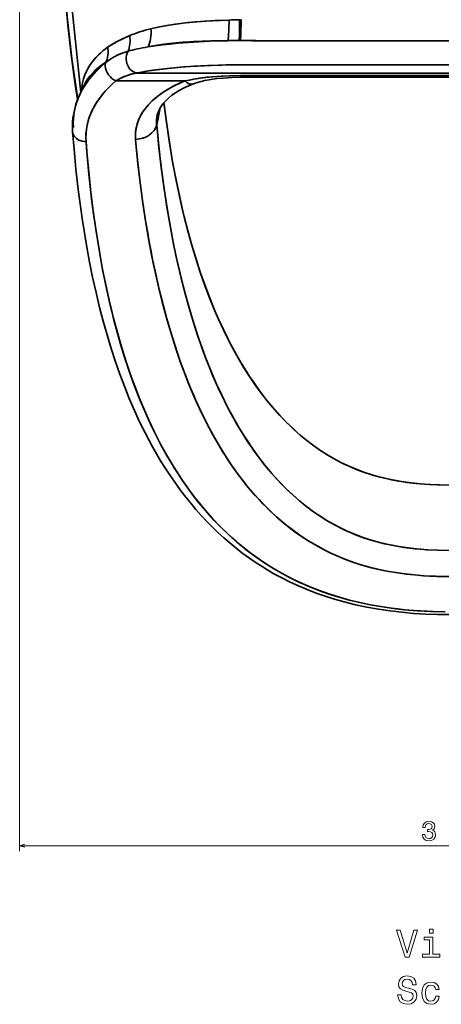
# Model space of a CAD drawing. Extents: x 436 to 1292, y 276 to 1626.
# Tile 1 of 9: x 436 to 593, y 276 to 642. Entities that reach past the tile are written whole.
import ezdxf

# ---------------------------------------------------------------- set-up
doc = ezdxf.new("R2010")
doc.units = 0

msp = doc.modelspace()

# ---------------------------------------------------------------- linework, layer by layer
at = {"color": 7, "lineweight": 13}
for p, q in [((435.65, 725.56), (435.65, 333.15)), ((435.65, 335.15), (755.65, 335.15))]:
    msp.add_line(p, q, dxfattribs=at)
at = {"color": 7, "lineweight": 35}
for p, q in [((450.33, 693.07), (458.39, 615.39)), ((450.33, 693.07), (458.39, 615.39)), ((517.93, 625.68), (595.65, 625.68)), ((595.65, 625.68), (517.93, 625.68)), ((497.3, 619.68), (471.5, 619.68)), ((471.5, 619.68), (497.3, 619.68)), ((595.65, 622.65), (479.3, 622.65)), ((479.3, 622.65), (595.65, 622.65)), ((517.93, 621.66), (595.65, 621.66)), ((595.65, 621.66), (517.93, 621.66)), ((517.93, 621.04), (595.65, 621.04))]:
    msp.add_line(p, q, dxfattribs=at)
at = {"color": 7, "lineweight": 35, "ltscale": 0.014357}
for p, q in [((517.57, 642.47), (518.14, 642.49)), ((518.14, 642.49), (517.57, 642.47))]:
    msp.add_line(p, q, dxfattribs=at)
at = {"color": 7, "lineweight": 35, "ltscale": 0.012659}
msp.add_line((517.93, 634.7), (517.42, 634.7), dxfattribs=at)
at = {"color": 7, "lineweight": 35, "ltscale": 0.012657}
msp.add_line((517.93, 634.7), (517.42, 634.7), dxfattribs=at)
at = {"color": 7, "lineweight": 35, "ltscale": 0.000390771}
msp.add_line((468.41, 632.22), (468.42, 632.23), dxfattribs=at)
msp.add_line((468.41, 632.22), (468.42, 632.23), dxfattribs=at)
at = {"color": 7, "lineweight": 35, "ltscale": 0.000428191}
for p, q in [((467.66, 626.58), (467.68, 626.59)), ((467.68, 626.59), (467.66, 626.58))]:
    msp.add_line(p, q, dxfattribs=at)
at = {"color": 7, "lineweight": 35, "ltscale": 0.015511}
msp.add_line((517.93, 621.04), (517.93, 621.66), dxfattribs=at)
msp.add_line((517.93, 621.04), (517.93, 621.66), dxfattribs=at)
at = {"color": 7, "lineweight": 35, "ltscale": 0.097543}
msp.add_line((459.56, 617.92), (457.93, 614.37), dxfattribs=at)
at = {"color": 7, "lineweight": 35, "ltscale": 0.159587}
msp.add_line((488.01, 609.67), (486.68, 603.42), dxfattribs=at)
at = {"color": 7, "lineweight": 35, "ltscale": 0.159586}
msp.add_line((488.01, 609.67), (486.68, 603.42), dxfattribs=at)
at = {"color": 7, "lineweight": 35}
for points in [[(450.06, 692.76), (450.55, 681.68), (451.15, 670.66), (451.5, 665.19), (451.89, 659.73), (452.55, 651.63), (453.31, 643.67), (454.17, 635.8), (455.13, 628.03), (456.2, 620.36), (457.33, 612.97)], [(457.24, 612.75), (456.38, 618.39), (455.59, 623.96), (454.87, 629.49), (454.2, 634.99), (453.6, 640.47), (453.04, 645.94), (452.54, 651.44), (452.11, 656.7), (451.37, 666.99), (450.77, 677.28), (450.27, 687.59), (450.06, 692.76)], [(450.06, 692.76), (450.55, 681.69), (451.15, 670.67), (451.5, 665.18), (451.89, 659.7), (452.56, 651.6), (453.31, 643.67), (454.17, 635.8), (455.13, 628), (456.21, 620.26), (457.33, 612.97)], [(484.5, 639.11), (487.84, 639.86), (491.27, 640.49), (494.77, 641), (498.33, 641.42), (500.84, 641.65), (503.37, 641.85), (508.47, 642.16), (513.61, 642.36)], [(513.61, 642.36), (507.51, 642.11), (504.48, 641.93), (501.48, 641.7), (497.51, 641.33), (493.6, 640.84), (489.77, 640.23), (487.1, 639.71), (484.5, 639.11)], [(517.42, 634.7), (517.49, 637), (517.57, 642.47)], [(517.42, 634.7), (517.49, 637), (517.57, 642.47)], [(517.93, 634.7), (518.02, 637), (518.14, 642.49)], [(517.93, 634.7), (518.02, 637), (518.14, 642.49)], [(468.42, 632.23), (469.28, 632.81), (470.16, 633.35), (472.01, 634.38), (473.94, 635.34), (475.27, 635.96), (476.64, 636.55)], [(476.64, 636.55), (474.27, 635.5), (472.01, 634.38), (470.93, 633.8), (469.88, 633.18), (468.42, 632.23)], [(513.23, 634.68), (507.64, 634.61), (502.12, 634.43), (499.24, 634.28), (496.4, 634.09), (493.91, 633.87), (491.45, 633.61), (489.32, 633.35), (487.22, 633.04), (485.32, 632.73), (483.45, 632.37)], [(483.45, 632.37), (486.09, 632.76), (488.82, 633.11), (491.62, 633.43), (494.5, 633.71), (500.4, 634.17), (506.47, 634.49), (509.84, 634.61), (513.23, 634.68)], [(483.45, 632.37), (486.09, 632.76), (488.81, 633.11), (491.61, 633.42), (494.48, 633.71), (500.4, 634.17), (506.48, 634.49), (509.84, 634.61), (513.23, 634.68)], [(513.23, 634.68), (506.81, 634.59), (503.56, 634.49), (500.34, 634.34), (497.32, 634.15), (494.35, 633.91), (490.62, 633.52), (486.98, 633.01), (483.45, 632.37)], [(458.64, 615.92), (458.79, 617.47), (459.05, 618.99), (459.44, 620.48), (459.95, 621.95), (460.57, 623.37), (461.32, 624.76), (462.11, 626), (463, 627.2), (464, 628.36), (465.08, 629.48), (465.84, 630.19), (466.65, 630.87), (467.51, 631.56), (468.41, 632.22)], [(468.41, 632.22), (467.51, 631.56), (466.64, 630.87), (465.84, 630.18), (465.07, 629.47), (463.98, 628.34), (462.98, 627.17), (462.08, 625.96), (461.29, 624.71), (460.55, 623.33), (459.93, 621.91), (459.43, 620.46), (459.05, 618.97), (458.79, 617.46), (458.64, 615.92)], [(476, 630.75), (474.24, 630.19), (472.52, 629.49), (470.84, 628.65), (469.22, 627.69), (467.68, 626.59)], [(476, 630.75), (474.24, 630.19), (472.51, 629.49), (470.84, 628.65), (469.22, 627.69), (467.68, 626.59)], [(476, 630.75), (475.68, 630.07), (475.45, 629.34), (475.33, 628.57), (475.32, 627.79), (475.4, 626.98), (475.59, 626.19), (475.88, 625.43), (476.27, 624.73), (476.73, 624.11), (477.26, 623.58), (477.86, 623.15), (478.51, 622.84), (478.9, 622.72), (479.3, 622.65)], [(476, 630.75), (475.68, 630.07), (475.45, 629.34), (475.33, 628.58), (475.32, 627.79), (475.4, 626.98), (475.59, 626.19), (475.88, 625.43), (476.27, 624.73), (476.73, 624.11), (477.26, 623.58), (477.85, 623.15), (478.5, 622.84), (478.9, 622.72), (479.3, 622.65)], [(455.68, 602.34), (455.61, 603.93), (455.66, 605.53), (455.81, 607.12), (456.07, 608.7), (456.44, 610.27), (456.71, 611.23), (457.03, 612.18), (457.4, 613.15), (457.81, 614.11), (458.73, 615.98), (459.79, 617.8), (460.42, 618.75), (461.08, 619.69), (462.53, 621.52), (464.11, 623.28), (465.82, 624.97), (467.66, 626.58)], [(467.68, 626.59), (467.57, 626.27), (467.5, 625.93), (467.48, 625.2), (467.59, 624.44), (467.85, 623.61), (468.23, 622.79), (468.72, 622.02), (469.31, 621.3), (469.98, 620.65), (470.72, 620.11), (471.5, 619.68)], [(467.68, 626.59), (467.57, 626.27), (467.5, 625.93), (467.48, 625.2), (467.59, 624.44), (467.85, 623.61), (468.23, 622.79), (468.73, 622.01), (469.31, 621.3), (469.98, 620.65), (470.72, 620.1), (471.5, 619.68)], [(517.93, 625.68), (516.3, 625.68), (510.92, 625.6), (505.65, 625.43), (500.55, 625.16), (495.69, 624.81), (491.03, 624.37), (486.72, 623.86), (482.81, 623.28), (479.3, 622.65)], [(460.37, 597.15), (460.31, 598.7), (460.36, 600.24), (460.52, 601.77), (460.79, 603.3), (461.16, 604.81), (461.45, 605.75), (461.78, 606.68), (462.15, 607.6), (462.56, 608.52), (463.48, 610.32), (464.56, 612.07), (465.72, 613.7), (467, 615.28), (468.39, 616.8), (469.9, 618.27), (471.5, 619.68)], [(471.5, 619.68), (472.86, 620.47), (474.25, 621.15), (475.66, 621.72), (477.09, 622.18), (478.53, 622.52), (479.3, 622.65)], [(479.3, 622.65), (477.72, 622.34), (476.15, 621.89), (474.58, 621.29), (473.04, 620.56), (471.5, 619.68)], [(478.82, 597.95), (478.76, 599.24), (478.81, 600.53), (478.98, 601.82), (479.26, 603.1), (479.65, 604.36), (480.07, 605.41), (480.55, 606.44), (481.11, 607.46), (481.58, 608.21), (482.09, 608.95), (483.23, 610.4), (484.53, 611.8), (485.98, 613.15), (487.57, 614.43), (489.29, 615.65), (491.15, 616.79), (493.12, 617.85), (495.17, 618.81), (497.3, 619.68)], [(478.82, 597.95), (478.76, 599.4), (478.85, 600.85), (479.07, 602.29), (479.44, 603.71), (479.94, 605.11), (480.57, 606.47), (481.32, 607.81), (481.83, 608.58), (482.38, 609.35), (482.98, 610.1), (483.62, 610.84), (484.99, 612.25), (486.49, 613.58), (488.11, 614.83), (489.84, 616), (491.6, 617.04), (493.43, 618), (495.34, 618.88), (497.3, 619.68)], [(497.3, 619.68), (498.62, 619.98), (499.94, 620.25), (502.62, 620.7), (505.34, 621.05), (507.19, 621.23), (509.04, 621.37), (511.35, 621.51), (513.66, 621.6), (517.93, 621.66)], [(497.3, 619.68), (498.9, 620.04), (500.51, 620.36), (502.2, 620.64), (503.91, 620.88), (507.3, 621.24), (510.82, 621.48), (514.37, 621.62), (517.93, 621.66)], [(517.93, 621.04), (514.67, 620.98), (511.47, 620.79), (509.13, 620.56), (506.87, 620.24), (504.56, 619.81), (502.78, 619.37), (500.99, 618.83), (500.15, 618.52)], [(486.92, 607.05), (487.19, 608.01), (487.61, 608.99), (488.2, 610.04), (488.99, 611.14), (489.9, 612.18), (491.04, 613.27), (492.38, 614.37), (493.65, 615.26), (495.08, 616.14), (496.65, 616.99), (498.34, 617.79), (500.15, 618.52)], [(489.4, 611.63), (490.3, 604.53), (491.33, 597.43), (492.5, 590.35), (493.81, 583.29), (494.54, 579.72), (495.31, 576.16), (496.1, 572.67), (496.93, 569.19), (498.29, 563.91), (499.75, 558.64), (501.34, 553.38), (503.05, 548.13), (504.78, 543.25), (506.63, 538.38), (508.63, 533.53), (509.69, 531.11), (510.78, 528.7), (512.31, 525.5), (513.92, 522.3), (515.62, 519.13), (517.78, 515.33), (520.09, 511.55), (521.3, 509.68), (522.55, 507.81), (524.82, 504.62), (527.22, 501.47), (529.78, 498.36), (532.15, 495.68), (534.66, 493.04), (537.33, 490.45), (538.72, 489.18), (540.16, 487.92), (542.6, 485.92), (545.16, 483.98), (547.85, 482.1), (550.69, 480.3), (552.17, 479.44), (553.69, 478.6), (556.5, 477.16), (559.45, 475.81), (562.53, 474.57), (564.13, 474), (565.76, 473.45), (567.41, 472.94), (569.09, 472.47), (571.59, 471.84), (574.15, 471.28), (576.75, 470.8), (578.68, 470.49), (580.63, 470.23), (582.7, 469.99), (584.79, 469.79), (588.39, 469.54), (592.02, 469.4), (595.65, 469.35)], [(489.4, 611.63), (490.34, 604.27), (491.41, 596.92), (492.63, 589.59), (493.3, 585.93), (494.02, 582.28), (495.24, 576.44), (496.58, 570.62), (498.05, 564.81), (499.64, 559.02), (501.38, 553.24), (502.91, 548.55), (504.55, 543.87), (506.3, 539.22), (507.32, 536.67), (508.37, 534.13), (509.84, 530.76), (511.39, 527.41), (513.02, 524.08), (514.95, 520.35), (517, 516.66), (519.18, 513.01), (521.49, 509.4), (523.52, 506.43), (525.65, 503.5), (527.75, 500.8), (529.96, 498.15), (532.44, 495.37), (535.05, 492.65), (536.41, 491.32), (537.81, 490), (540.13, 487.95), (542.56, 485.96), (545.08, 484.04), (547.71, 482.2), (550.45, 480.45), (552.81, 479.08), (555.24, 477.78), (557.75, 476.57), (560.67, 475.3), (563.68, 474.15), (566.78, 473.13), (569.96, 472.24), (573.21, 471.47), (576.48, 470.85), (579.8, 470.34), (583.16, 469.94), (586.55, 469.66), (588.82, 469.52), (591.09, 469.43), (595.65, 469.35)], [(486.68, 603.42), (487.45, 595.44), (488.37, 587.48), (489.44, 579.53), (490.03, 575.56), (490.67, 571.6), (491.77, 565.26), (492.99, 558.94), (494.33, 552.63), (495.79, 546.34), (497.4, 540.06), (498.84, 534.93), (500.38, 529.82), (502.04, 524.72), (503.61, 520.24), (505.28, 515.77), (507.07, 511.33), (508.97, 506.92), (510.92, 502.72), (512.99, 498.55), (515.2, 494.42), (516.36, 492.38), (517.56, 490.34), (519.21, 487.65), (520.94, 484.99), (522.75, 482.36), (524.82, 479.51), (527, 476.71), (528.29, 475.14), (529.61, 473.59), (531.43, 471.56), (533.31, 469.56), (535.28, 467.6), (537.57, 465.45), (539.97, 463.37), (542.46, 461.35), (545.06, 459.42), (547.39, 457.83), (549.79, 456.31), (552.27, 454.87), (554.9, 453.49), (557.61, 452.19), (560.4, 451), (563.26, 449.92), (566.19, 448.95), (569.26, 448.07), (572.38, 447.31), (575.56, 446.67), (578.78, 446.14), (580.81, 445.87), (582.86, 445.63), (585.01, 445.43), (587.16, 445.27), (591.4, 445.06), (595.65, 445)], [(595.65, 445), (591.56, 445.06), (587.49, 445.25), (583.44, 445.57), (581.42, 445.79), (579.42, 446.05), (576.77, 446.46), (574.14, 446.94), (571.55, 447.5), (568.78, 448.2), (566.06, 448.99), (563.39, 449.87), (560.78, 450.85), (558.89, 451.63), (557.05, 452.45), (555.22, 453.32), (553.44, 454.24), (551.06, 455.56), (548.75, 456.95), (546.51, 458.42), (544.22, 460.03), (542.01, 461.7), (539.88, 463.44), (537.36, 465.65), (534.95, 467.92), (532.64, 470.26), (530.44, 472.65), (528.36, 475.05), (526.37, 477.5), (524.47, 479.98), (522.47, 482.76), (520.56, 485.57), (518.74, 488.41), (517.45, 490.53), (516.2, 492.66), (514.98, 494.83), (513.8, 497.01), (511.57, 501.38), (509.48, 505.79), (507.52, 510.24), (505.69, 514.72), (504.65, 517.42), (503.65, 520.12), (501.76, 525.55), (500.01, 531.01), (498.39, 536.49), (496.89, 541.99), (495.37, 548.1), (493.97, 554.23), (492.7, 560.38), (491.54, 566.53), (490.49, 572.67), (489.54, 578.81), (488.69, 584.97), (488.08, 589.87), (487.53, 594.77), (487.08, 599.1), (486.68, 603.42)], [(455.38, 600.74), (455.48, 600.15), (455.7, 599.58), (456.01, 599.05), (456.39, 598.61), (456.83, 598.22), (457.34, 597.88), (457.74, 597.67), (458.17, 597.5), (458.88, 597.29), (459.62, 597.18), (460.37, 597.15)], [(455.38, 600.74), (455.89, 594.37), (456.61, 586.82), (457.46, 579.28), (458.15, 573.92), (458.91, 568.56), (459.74, 563.21), (460.65, 557.85), (461.69, 552.24), (462.83, 546.63), (464.08, 541.02), (465.43, 535.42), (466.75, 530.34), (468.18, 525.26), (469.72, 520.2), (471.37, 515.14), (472.96, 510.6), (474.66, 506.07), (476.48, 501.55), (478.43, 497.04), (479.82, 494), (481.07, 491.38), (482.37, 488.76), (483.73, 486.15), (485.14, 483.55), (486.62, 480.96), (488.15, 478.38), (489.74, 475.82), (491.4, 473.27), (494.01, 469.5), (495.72, 467.16), (497.5, 464.84), (499.35, 462.54), (501.29, 460.25), (503.3, 457.99), (505.39, 455.75), (507.57, 453.54), (509.59, 451.6), (511.69, 449.68), (513.86, 447.8), (516.11, 445.95), (518.43, 444.15), (520.84, 442.38), (523.33, 440.66), (525.91, 438.99), (528.09, 437.66), (530.33, 436.36), (533.28, 434.76), (536.33, 433.24), (539.47, 431.79), (542.7, 430.42), (546.02, 429.14), (549.43, 427.94), (552.91, 426.85), (556.46, 425.84), (560.75, 424.78), (564.98, 423.89), (569.27, 423.13), (573.6, 422.49), (577.97, 421.98), (582.37, 421.6), (586.78, 421.33), (591.21, 421.17), (595.65, 421.12)], [(455.38, 600.74), (455.48, 600.15), (455.7, 599.58), (456.01, 599.05), (456.39, 598.61), (456.83, 598.22), (457.34, 597.88), (457.74, 597.67), (458.17, 597.5), (458.88, 597.29), (459.62, 597.18), (460.37, 597.15)], [(595.65, 435.3), (590.96, 435.37), (588.61, 435.46), (586.26, 435.59), (582.75, 435.87), (579.26, 436.25), (575.79, 436.74), (572.37, 437.33), (569.1, 438.01), (565.9, 438.8), (562.77, 439.69), (559.72, 440.69), (556.99, 441.68), (554.35, 442.75), (551.79, 443.9), (549.32, 445.1), (547.72, 445.94), (546.16, 446.8), (543.14, 448.6), (541.57, 449.6), (540.04, 450.63), (537.1, 452.75), (534.31, 454.94), (531.67, 457.19), (529.15, 459.49), (527.66, 460.94), (526.22, 462.4), (524.79, 463.91), (523.41, 465.43), (520.8, 468.47), (518.34, 471.56), (516.3, 474.3), (514.35, 477.06), (512.5, 479.84), (511.24, 481.84), (510.02, 483.85), (507.69, 487.88), (505.51, 491.94), (503.47, 496.02), (501.56, 500.13), (500.47, 502.6), (499.41, 505.08), (498.32, 507.77), (497.26, 510.46), (495.35, 515.66), (493.5, 521.1), (491.79, 526.56), (490.21, 532.04), (488.75, 537.52), (487.51, 542.53), (486.36, 547.55), (485.3, 552.57), (484.57, 556.22), (483.89, 559.88), (483.2, 563.77), (482.55, 567.66), (481.41, 575.22), (480.41, 582.79), (479.55, 590.37), (478.82, 597.95)], [(593.14, 435.32), (590.62, 435.38), (588.32, 435.48), (586.03, 435.61), (582.83, 435.87), (579.63, 436.21), (576.45, 436.64), (573.17, 437.18), (569.92, 437.83), (566.72, 438.59), (563.54, 439.46), (560.42, 440.45), (557.37, 441.54), (554.39, 442.74), (551.5, 444.03), (549.61, 444.96), (547.76, 445.92), (545.31, 447.29), (542.94, 448.73), (540.64, 450.22), (538.3, 451.86), (536.05, 453.55), (533.87, 455.3), (531.31, 457.5), (528.87, 459.76), (526.53, 462.08), (524.29, 464.45), (522.19, 466.82), (520.18, 469.23), (518.25, 471.67), (515.93, 474.81), (513.72, 477.99), (511.63, 481.22), (509.64, 484.47), (508.44, 486.55), (507.27, 488.64), (505.05, 492.84), (502.97, 497.07), (501.02, 501.34), (499.19, 505.63), (497.27, 510.45), (495.48, 515.29), (493.81, 520.15), (492.26, 525.03), (490.58, 530.7), (489.04, 536.38), (487.62, 542.08), (486.31, 547.79), (484.93, 554.38), (483.69, 560.98), (482.56, 567.59), (481.56, 574.21), (480.89, 579.02), (480.29, 583.83), (479.72, 588.82), (479.2, 593.82), (478.82, 597.95)], [(594.16, 422.17), (589.7, 422.26), (584.98, 422.48), (580.27, 422.83), (575.58, 423.33), (570.93, 423.97), (568.62, 424.35), (566.32, 424.77), (564.04, 425.23), (561.78, 425.72), (558.36, 426.56), (554.98, 427.49), (551.65, 428.52), (548.38, 429.65), (544.54, 431.12), (540.8, 432.72), (537.17, 434.44), (533.65, 436.29), (530.24, 438.25), (526.95, 440.31), (524.34, 442.08), (521.82, 443.91), (519.37, 445.79), (517.78, 447.09), (516.22, 448.41), (514.66, 449.79), (513.13, 451.18), (510.22, 454.01), (507.45, 456.91), (504.81, 459.87), (502.3, 462.89), (500.16, 465.63), (498.11, 468.4), (496.15, 471.21), (494.66, 473.47), (493.21, 475.75), (491.89, 477.92), (490.61, 480.1), (489.36, 482.31), (488.16, 484.53), (485.87, 489), (483.73, 493.5), (481.72, 498.04), (479.84, 502.61), (477.96, 507.54), (476.21, 512.5), (474.57, 517.48), (473.05, 522.48), (471.78, 526.95), (470.59, 531.43), (469.48, 535.92), (468.7, 539.3), (467.95, 542.67), (466.56, 549.44), (465.32, 556.23), (464.21, 563.02), (463.28, 569.35), (462.46, 575.67), (461.73, 582.01), (461.1, 588.3), (460.56, 594.6), (460.37, 597.15)], [(460.37, 597.15), (460.78, 591.93), (461.42, 585.06), (462.16, 578.2), (463.01, 571.34), (463.98, 564.49), (465.08, 557.65), (466.29, 550.89), (467.63, 544.15), (469.13, 537.41), (469.94, 534.05), (470.78, 530.69), (471.98, 526.22), (473.26, 521.76), (474.63, 517.3), (476.45, 511.79), (477.45, 508.95), (478.49, 506.11), (479.5, 503.47), (480.56, 500.83), (482.64, 495.92), (483.74, 493.48), (484.87, 491.05), (486.46, 487.81), (488.13, 484.59), (489.88, 481.39), (491.89, 477.91), (494.02, 474.46), (496.27, 471.05), (498.65, 467.66), (500.81, 464.78), (503.08, 461.92), (505.48, 459.1), (508, 456.32), (510.7, 453.53), (513.54, 450.8), (516.54, 448.13), (518.09, 446.83), (519.69, 445.54), (521.89, 443.85), (524.15, 442.21), (526.5, 440.6), (529.59, 438.64), (532.8, 436.76), (536.14, 434.96), (539.62, 433.26), (543.22, 431.66), (546.95, 430.17), (550.8, 428.81), (554.76, 427.56), (558.49, 426.53), (562.31, 425.6), (566.19, 424.79), (570.13, 424.1), (574.11, 423.51), (576.51, 423.22), (578.92, 422.96), (583.77, 422.56), (588.64, 422.3), (593.54, 422.18)]]:
    msp.add_lwpolyline(points, dxfattribs=at)
at = {"color": 7, "lineweight": 13}
for points in [[(585.64, 339.34), (585.64, 339.27), (585.8, 338.31), (586.27, 337.58), (587.02, 337.12), (588.01, 336.94), (589.06, 337.12), (589.84, 337.56), (590.35, 338.27), (590.53, 339.17), (590.45, 339.77), (590.23, 340.25), (589.87, 340.63), (589.38, 340.9), (590.04, 341.44), (590.27, 342.31), (590.12, 343.1), (589.68, 343.69), (588.98, 344.07), (588.01, 344.2), (587.1, 344.03), (586.41, 343.59), (585.95, 342.89), (585.8, 341.95), (585.8, 341.88), (586.7, 341.88), (586.78, 342.52), (587.04, 342.99), (587.46, 343.27), (588.06, 343.37), (588.58, 343.29), (588.97, 343.08), (589.2, 342.73), (589.29, 342.27), (589.2, 341.78), (588.96, 341.44), (588.53, 341.24), (587.96, 341.18), (587.57, 341.19), (587.57, 340.39), (588.06, 340.41), (588.7, 340.32), (589.17, 340.08), (589.45, 339.69), (589.55, 339.17), (589.44, 338.59), (589.15, 338.15), (588.69, 337.88), (588.07, 337.79), (587.43, 337.89), (586.97, 338.19), (586.68, 338.68), (586.57, 339.34)], [(582.5, 303.7), (579.99, 295.18), (577.41, 303.7), (576.04, 303.7), (579.27, 293.68), (580.71, 293.68), (583.87, 303.7)], [(589.56, 294.75), (589.56, 301.16), (586.3, 301.16), (586.3, 300.08), (588.29, 300.08), (588.29, 294.75), (585.7, 294.75), (585.7, 293.68), (592.18, 293.68), (592.18, 294.75)], [(589.6, 304.03), (588.26, 304.03), (588.26, 302.59), (589.6, 302.59)], [(577.71, 279.71), (576.4, 279.71), (576.69, 278.18), (577.41, 277.05), (578.52, 276.38), (580.02, 276.13), (581.5, 276.36), (582.61, 277), (583.32, 277.99), (583.58, 279.3), (583.36, 280.48), (582.76, 281.25), (581.78, 281.75), (580.47, 282.13), (579.34, 282.4), (578.61, 282.72), (578.19, 283.18), (578.06, 283.9), (578.19, 284.55), (578.56, 285.04), (579.14, 285.37), (579.93, 285.48), (580.74, 285.34), (581.37, 284.95), (581.79, 284.3), (581.99, 283.42), (583.3, 283.42), (583.3, 283.45), (583.07, 284.81), (582.4, 285.81), (581.33, 286.45), (579.89, 286.67), (578.59, 286.45), (577.58, 285.84), (576.94, 284.91), (576.7, 283.7), (576.89, 282.62), (577.44, 281.88), (578.3, 281.39), (579.49, 281.02), (580.65, 280.69), (581.53, 280.37), (582.06, 279.91), (582.25, 279.16), (582.08, 278.39), (581.63, 277.82), (580.96, 277.46), (580.08, 277.34), (579.1, 277.5), (578.35, 277.96), (577.87, 278.71)], [(590.61, 281.58), (591.86, 281.58), (591.6, 282.73), (590.98, 283.64), (590.02, 284.2), (588.77, 284.42), (587.38, 284.13), (586.33, 283.32), (585.67, 282.01), (585.44, 280.25), (585.65, 278.51), (586.3, 277.21), (587.32, 276.41), (588.72, 276.13), (589.96, 276.35), (590.93, 276.95), (591.59, 277.9), (591.88, 279.17), (590.67, 279.17), (590.45, 278.37), (590.05, 277.76), (589.47, 277.39), (588.77, 277.27), (587.89, 277.46), (587.25, 278.03), (586.86, 278.97), (586.73, 280.3), (586.86, 281.59), (587.27, 282.53), (587.92, 283.11), (588.77, 283.31), (589.51, 283.18), (590.08, 282.85), (590.45, 282.3)]]:
    msp.add_lwpolyline(points, close=True, dxfattribs=at)
msp.add_lwpolyline([(437.58, 335.66), (435.65, 335.15), (437.58, 334.63)], dxfattribs=at)
at = {"color": 7, "lineweight": 35}
for centre, radius, start, end in [((524.47, 301.33), 341.2, 91.1589, 91.8239), ((524.47, 301.28), 341.26, 91.159, 91.8238), ((516.94, 334.23), 300.47, 89.9078, 90.7068), ((516.94, 334.23), 300.48, 89.9078, 90.7068), ((539.66, 4745.83), 4111.18, 269.69715, 270.00729), ((539.66, 4745.71), 4111.07, 269.69714, 270.0073), ((613.55, -233752.03), 234386.69, 90.0043738, 90.0179318), ((613.54, -233725.08), 234359.74, 90.0043738, 90.0179318), ((498.89, 604.43), 12.26, 167.6812, 184.7378), ((498.89, 604.43), 12.25, 167.6791, 184.7382)]:
    msp.add_arc(centre, radius, start, end, dxfattribs=at)
for centre, major_axis, ratio, start_param, end_param in [((512.57, 642.84), (0.08, -9.98), 0.104486, 0.612487, 1.521846), ((512.57, 642.84), (0.08, -9.98), 0.104493, 0.612488, 1.521845), ((627.47, 577.72), (162.78, -47.79), 0.265663, 2.715414, 2.826526), ((621.29, 580.26), (156.59, -45.24), 0.269841, 2.705759, 2.819284), ((478.38, 639.69), (2.19, -9.74), 0.596099, 0.59747, 1.378329), ((478.38, 639.69), (2.19, -9.74), 0.596101, 0.597469, 1.378327), ((469.41, 637.04), (3.57, -9.33), 0.690759, 0.601385, 1.261459), ((469.41, 637.04), (3.57, -9.33), 0.690758, 0.601377, 1.261453), ((460.03, 632.51), (5.43, -8.38), 0.785681, 0.418717, 1.069693), ((460.03, 632.51), (5.43, -8.38), 0.785679, 0.418715, 1.06969), ((460.04, 632.52), (5.42, -8.39), 0.785588, 0.419587, 1.070298), ((460.04, 632.52), (5.42, -8.39), 0.785587, 0.419583, 1.070297), ((547.84, 615.53), (83.34, -7.56), 0.211122, 2.472597, 2.628823), ((549.61, 615.11), (85.15, -7.95), 0.210087, 2.480084, 2.634313), ((518.08, 604.06), (62.47, -0.06), 0.609786, 2.510558, 3.188444), ((573.32, 576.64), (114.33, -39.86), 0.363951, 2.856832, 3.106893), ((574.39, 576.19), (115.4, -40.32), 0.362271, 2.858436, 3.107327), ((517.97, 617), (50.91, -0.01), 0.170561, 1.571543, 2.433404), ((518.07, 598.71), (57.77, -0.05), 0.612741, 2.509076, 3.187052), ((497.31, 626), (2.84, -7.47), 0.416702, 5.543431, 6.283092), ((497.31, 626), (2.84, -7.47), 0.416702, 5.543433, 6.283178), ((511.92, 602.59), (56.61, -0.2), 0.686459, 2.838773, 3.194412), ((478.82, 604.28), (7.97, 0.7), 0.789248, 4.642853, 6.03626), ((478.82, 604.28), (7.97, 0.7), 0.789249, 4.642859, 6.036265)]:
    msp.add_ellipse(centre, major_axis=major_axis, ratio=ratio, start_param=start_param, end_param=end_param, dxfattribs=at)

doc.saveas('drawing.dxf')
